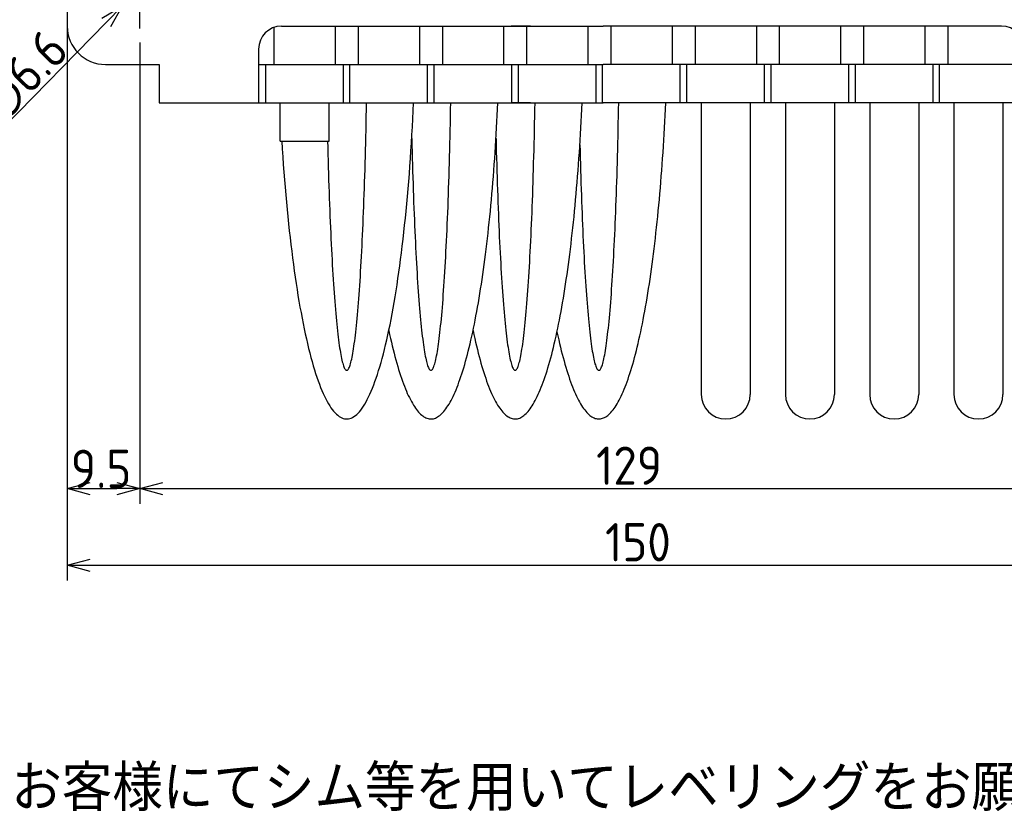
# Model space of a CAD drawing. Extents: x -150 to 369, y 147 to 332.
# Tile 3 of 6: x 34 to 163, y 147 to 251. Entities that reach past the tile are written whole.
import ezdxf

# ---------------------------------------------------------------- set-up
doc = ezdxf.new("R2010")
doc.units = 0
doc.header["$LTSCALE"] = 0.2
doc.linetypes.add('CENTER', pattern=[50.8, 31.75, -6.35, 6.35, -6.35])
doc.layers.get('0').update_dxf_attribs({"linetype": 'CONTINUOUS'})
doc.layers.get('DEFPOINTS').update_dxf_attribs({"linetype": 'CONTINUOUS'})
doc.layers.add('18-0-CON', color=3, linetype='CONTINUOUS')
doc.styles.add('DIMENSION', font='isocp.shx', dxfattribs={"bigfont": 'bigfont.shx'})
doc.styles.get("Standard").update_dxf_attribs({"font": 'isocp.shx', "bigfont": 'bigfont.shx'})
doc.dimstyles.get("Standard").update_dxf_attribs({"dimtxt": 0.18, "dimasz": 0.18, "dimexe": 0.18, "dimexo": 0.0625, "dimgap": 0.09, "dimtad": 0, "dimtih": 1, "dimtoh": 1, "dimzin": 0, "dimcen": 0.09, "dimazin": 3, "dimtfac": 1, "dimtofl": 0, "dimtmove": 0, "dimatfit": 3})

# ---------------------------------------------------------------- blocks, each defined once
blk = doc.blocks.new('_OPEN30')
at = {"color": 0, "linetype": 'BYBLOCK'}
for p, q in [((-1, 0.268), (0, 0)), ((0, 0), (-1, -0.268)), ((0, 0), (-1, 0))]:
    blk.add_line(p, q, dxfattribs=at)
blk = doc.blocks.new('*U33')
at = {"color": 0, "style": 'DIMENSION'}
blk.add_text('150', height=5, dxfattribs=at).set_placement((110.72, 180.5))
blk = doc.blocks.new('*D32')
at = {"color": 0}
for p, q in [((40.48, 259.9), (40.48, 178)), ((190.48, 259.9), (190.48, 178)), ((43.48, 180), (187.48, 180))]:
    blk.add_line(p, q, dxfattribs=at)
at = {"layer": 'DEFPOINTS', "color": 0}
for p in [(40.48, 260.4), (190.48, 260.4), (190.48, 180)]:
    blk.add_point(p, dxfattribs=at)
at = {"color": 0, "xscale": 3, "yscale": 3, "zscale": 3, "rotation": 180}
blk.add_blockref('_OPEN30', (40.48, 180), dxfattribs=at)
at = {"color": 0, "xscale": 3, "yscale": 3, "zscale": 3}
blk.add_blockref('_OPEN30', (190.48, 180), dxfattribs=at)
at = {"layer": '18-0-CON'}
blk.add_blockref('*U33', (0, 0), dxfattribs=at)
blk = doc.blocks.new('*U35')
at = {"color": 0, "style": 'DIMENSION'}
blk.add_text('129', height=5, dxfattribs=at).set_placement((109.55, 190.5))
blk = doc.blocks.new('*D34')
at = {"color": 0}
for p, q in [((49.98, 244.9), (49.98, 188)), ((178.98, 244.9), (178.98, 188)), ((52.98, 190), (175.98, 190))]:
    blk.add_line(p, q, dxfattribs=at)
at = {"layer": 'DEFPOINTS', "color": 0}
for p in [(49.98, 245.4), (178.98, 245.4), (178.98, 190)]:
    blk.add_point(p, dxfattribs=at)
at = {"color": 0, "xscale": 3, "yscale": 3, "zscale": 3, "rotation": 180}
blk.add_blockref('_OPEN30', (49.98, 190), dxfattribs=at)
at = {"color": 0, "xscale": 3, "yscale": 3, "zscale": 3}
blk.add_blockref('_OPEN30', (178.98, 190), dxfattribs=at)
at = {"layer": '18-0-CON'}
blk.add_blockref('*U35', (0, 0), dxfattribs=at)
blk = doc.blocks.new('*U42')
at = {"color": 0, "style": 'DIMENSION'}
blk.add_text('∅6.6', height=5, rotation=45.6892, dxfattribs=at).set_placement((31.7, 237.4))
blk = doc.blocks.new('*D41')
at = {"color": 0}
for p, q in [((54.38, 259.91), (56.47, 262.06)), ((52.28, 257.76), (47.67, 253.04)), ((32.23, 237.23), (45.58, 250.89))]:
    blk.add_line(p, q, dxfattribs=at)
at = {"layer": 'DEFPOINTS', "color": 0}
for p in [(52.28, 257.76), (47.67, 253.04)]:
    blk.add_point(p, dxfattribs=at)
at = {"color": 0, "xscale": 3, "yscale": 3, "zscale": 3}
for p, rotation in [((52.28, 257.76), 225.6892320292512), ((47.67, 253.04), 45.6892320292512)]:
    blk.add_blockref('_OPEN30', p, dxfattribs=dict(at, rotation=rotation))
at = {"layer": '18-0-CON'}
blk.add_blockref('*U42', (0, 0), dxfattribs=at)
blk = doc.blocks.new('*U53')
blk.add_text('また、ヘリカル防振器はレベリング機能が御座いませんので、お客様にてシム等を用いてレベリングをお願い致します。', height=6).set_placement((-149.77, 137.42))
blk = doc.blocks.new('*U116')
at = {"color": 0}
blk.add_text('9.5', height=5, dxfattribs=at).set_placement((40.96, 190.09))

msp = doc.modelspace()

# ---------------------------------------------------------------- linework, layer by layer
at = {"color": 0, "linetype": 'CENTER'}
msp.add_line((49.977, 250.103), (49.977, 260.703), dxfattribs=at)
for p, q in [((40.477, 255.403), (40.477, 250.403)), ((67.477, 250.231), (67.477, 245.403)), ((68.477, 250.403), (110.477, 250.403)), ((75.477, 250.403), (75.477, 245.403)), ((78.477, 250.403), (78.477, 245.403)), ((86.477, 250.403), (86.477, 245.403)), ((89.477, 250.403), (89.477, 245.403)), ((97.477, 250.403), (97.477, 245.403)), ((100.977, 250.403), (98.477, 250.403)), ((100.477, 250.403), (100.477, 245.403)), ((108.477, 250.403), (108.477, 245.403)), ((162.477, 250.403), (110.477, 250.403)), ((111.477, 250.403), (111.477, 245.403)), ((119.477, 250.403), (119.477, 245.403)), ((122.477, 250.403), (122.477, 245.403)), ((130.477, 250.403), (130.477, 245.403)), ((133.477, 250.403), (133.477, 245.403)), ((141.477, 250.403), (141.477, 245.403)), ((144.477, 250.403), (144.477, 245.403)), ((152.477, 250.403), (152.477, 245.403)), ((155.477, 250.403), (155.477, 245.403)), ((65.477, 247.403), (65.477, 240.403)), ((45.477, 245.403), (52.477, 245.403)), ((52.477, 245.403), (52.477, 240.403)), ((65.477, 245.403), (110.477, 245.403)), ((66.406, 240.403), (66.406, 245.403)), ((76.547, 240.403), (76.547, 245.403)), ((77.406, 240.403), (77.406, 245.403)), ((87.547, 240.403), (87.547, 245.403)), ((88.406, 240.403), (88.406, 245.403)), ((98.547, 240.403), (98.547, 245.403)), ((99.406, 240.403), (99.406, 245.403)), ((109.547, 240.403), (109.547, 245.403)), ((110.406, 240.403), (110.406, 245.403)), ((165.477, 245.403), (110.477, 245.403)), ((120.547, 240.403), (120.547, 245.403)), ((121.406, 240.403), (121.406, 245.403)), ((131.547, 240.403), (131.547, 245.403)), ((132.406, 240.403), (132.406, 245.403)), ((142.547, 240.403), (142.547, 245.403)), ((143.406, 240.403), (143.406, 245.403)), ((153.547, 240.403), (153.547, 245.403)), ((154.406, 240.403), (154.406, 245.403)), ((52.477, 240.403), (110.477, 240.403)), ((68.276, 235.403), (68.276, 240.403)), ((74.676, 235.403), (74.676, 240.403)), ((100.977, 240.403), (98.477, 240.403)), ((178.477, 240.403), (110.477, 240.403)), ((123.277, 240.403), (123.277, 202.304)), ((129.677, 240.403), (129.677, 202.304)), ((134.277, 240.403), (134.277, 202.304)), ((140.677, 240.403), (140.677, 202.304)), ((145.277, 240.403), (145.277, 202.304)), ((151.677, 240.403), (151.677, 202.304)), ((156.277, 240.403), (156.277, 202.304)), ((162.677, 240.403), (162.677, 202.304)), ((68.276, 235.403), (74.676, 235.403))]:
    msp.add_line(p, q)
at = {"color": 0}
for p, q in [((40.477, 250.34), (40.477, 188)), ((49.977, 248.287), (49.977, 188)), ((43.477, 190), (46.977, 190))]:
    msp.add_line(p, q, dxfattribs=at)
for points in [[(68.501, 235.403, 0), (68.565, 234.375, 0), (68.633, 233.355, 0), (68.705, 232.344, 0), (68.779, 231.342, 0), (68.857, 230.349, 0), (68.937, 229.366, 0), (69.021, 228.393, 0), (69.108, 227.43, 0), (69.198, 226.478, 0), (69.29, 225.537, 0), (69.386, 224.607, 0), (69.485, 223.689, 0), (69.587, 222.784, 0), (69.691, 221.891, 0), (69.798, 221.01, 0), (69.908, 220.143, 0), (70.021, 219.29, 0), (70.136, 218.45, 0), (70.254, 217.625, 0), (70.375, 216.814, 0), (70.498, 216.018, 0), (70.623, 215.237, 0), (70.751, 214.472, 0), (70.882, 213.722, 0), (71.015, 212.988, 0), (71.15, 212.271, 0), (71.287, 211.57, 0), (71.427, 210.886, 0), (71.568, 210.219, 0), (71.712, 209.569, 0), (71.858, 208.937, 0), (72.005, 208.323, 0), (72.155, 207.727, 0), (72.306, 207.15, 0), (72.46, 206.59, 0), (72.615, 206.05, 0), (72.771, 205.528, 0), (72.93, 205.026, 0), (73.089, 204.543, 0), (73.251, 204.08, 0), (73.413, 203.636, 0), (73.578, 203.212, 0), (73.743, 202.808, 0), (73.91, 202.425, 0), (74.078, 202.061, 0), (74.246, 201.719, 0), (74.416, 201.397, 0), (74.588, 201.095, 0), (74.76, 200.815, 0), (74.932, 200.555, 0), (75.106, 200.317, 0), (75.28, 200.099, 0), (75.455, 199.903, 0), (75.631, 199.728, 0), (75.807, 199.575, 0), (75.983, 199.443, 0), (76.16, 199.333, 0), (76.337, 199.244, 0), (76.515, 199.176, 0), (76.692, 199.131, 0), (76.87, 199.107, 0), (77.048, 199.104, 0), (77.225, 199.123, 0), (77.403, 199.164, 0), (77.581, 199.226, 0), (77.758, 199.31, 0), (77.935, 199.416, 0), (78.111, 199.543, 0), (78.288, 199.691, 0), (78.463, 199.861, 0), (78.638, 200.052, 0), (78.813, 200.265, 0), (78.987, 200.498, 0), (79.159, 200.753, 0), (79.332, 201.029, 0), (79.503, 201.325, 0), (79.673, 201.643, 0), (79.842, 201.981, 0), (80.01, 202.339, 0), (80.177, 202.718, 0), (80.343, 203.117, 0), (80.508, 203.537, 0), (80.671, 203.976, 0), (80.832, 204.435, 0), (80.993, 204.913, 0), (81.151, 205.411, 0), (81.308, 205.928, 0), (81.464, 206.464, 0), (81.617, 207.019, 0), (81.769, 207.593, 0), (81.919, 208.184, 0), (82.067, 208.794, 0), (82.213, 209.422, 0), (82.358, 210.068, 0), (82.5, 210.731, 0), (82.64, 211.411, 0), (82.778, 212.108, 0), (82.913, 212.822, 0), (83.046, 213.552, 0), (83.177, 214.298, 0), (83.306, 215.06, 0), (83.432, 215.837, 0), (83.556, 216.63, 0), (83.677, 217.437, 0), (83.796, 218.259, 0), (83.912, 219.095, 0), (84.025, 219.946, 0), (84.135, 220.81, 0), (84.243, 221.687, 0), (84.348, 222.577, 0), (84.451, 223.48, 0), (84.55, 224.395, 0), (84.646, 225.321, 0), (84.74, 226.26, 0), (84.83, 227.21, 0), (84.918, 228.17, 0), (85.002, 229.141, 0), (85.084, 230.122, 0), (85.162, 231.113, 0), (85.237, 232.113, 0), (85.309, 233.122, 0), (85.378, 234.139, 0), (85.443, 235.165, 0), (85.506, 236.199, 0), (85.565, 237.24, 0), (85.62, 238.287, 0), (85.673, 239.342, 0), (85.722, 240.403, 0)], [(74.487, 235.403, 0), (74.508, 234.539, 0), (74.53, 233.683, 0), (74.552, 232.835, 0), (74.576, 231.995, 0), (74.601, 231.164, 0), (74.626, 230.341, 0), (74.653, 229.527, 0), (74.68, 228.722, 0), (74.707, 227.927, 0), (74.736, 227.142, 0), (74.766, 226.367, 0), (74.796, 225.602, 0), (74.827, 224.848, 0), (74.859, 224.105, 0), (74.892, 223.373, 0), (74.925, 222.653, 0), (74.959, 221.945, 0), (74.994, 221.248, 0), (75.03, 220.564, 0), (75.066, 219.892, 0), (75.103, 219.233, 0), (75.141, 218.587, 0), (75.179, 217.954, 0), (75.218, 217.335, 0), (75.258, 216.729, 0), (75.298, 216.137, 0), (75.339, 215.56, 0), (75.38, 214.996, 0), (75.422, 214.447, 0), (75.465, 213.913, 0), (75.508, 213.393, 0), (75.551, 212.889, 0), (75.595, 212.4, 0), (75.64, 211.926, 0), (75.685, 211.468, 0), (75.731, 211.026, 0), (75.777, 210.6, 0), (75.823, 210.19, 0), (75.87, 209.796, 0), (75.917, 209.418, 0), (75.965, 209.057, 0), (76.013, 208.712, 0), (76.061, 208.384, 0), (76.11, 208.073, 0), (76.159, 207.779, 0), (76.208, 207.503, 0), (76.257, 207.243, 0), (76.307, 207, 0), (76.357, 206.775, 0), (76.408, 206.568, 0), (76.458, 206.378, 0), (76.509, 206.205, 0), (76.56, 206.051, 0), (76.611, 205.913, 0), (76.662, 205.794, 0), (76.713, 205.693, 0), (76.764, 205.609, 0), (76.816, 205.543, 0), (76.867, 205.495, 0), (76.919, 205.465, 0), (76.97, 205.453, 0), (77.022, 205.459, 0), (77.073, 205.482, 0), (77.125, 205.524, 0), (77.176, 205.583, 0), (77.228, 205.661, 0), (77.279, 205.756, 0), (77.33, 205.869, 0), (77.381, 206, 0), (77.432, 206.148, 0), (77.483, 206.315, 0), (77.533, 206.499, 0), (77.584, 206.7, 0), (77.634, 206.919, 0), (77.683, 207.155, 0), (77.733, 207.409, 0), (77.782, 207.679, 0), (77.832, 207.967, 0), (77.88, 208.272, 0), (77.929, 208.594, 0), (77.977, 208.933, 0), (78.025, 209.288, 0), (78.072, 209.66, 0), (78.119, 210.048, 0), (78.166, 210.453, 0), (78.212, 210.873, 0), (78.257, 211.31, 0), (78.303, 211.762, 0), (78.348, 212.231, 0), (78.392, 212.714, 0), (78.436, 213.213, 0), (78.479, 213.727, 0), (78.522, 214.256, 0), (78.564, 214.8, 0), (78.605, 215.358, 0), (78.646, 215.931, 0), (78.687, 216.518, 0), (78.727, 217.119, 0), (78.766, 217.733, 0), (78.804, 218.362, 0), (78.842, 219.003, 0), (78.879, 219.657, 0), (78.916, 220.325, 0), (78.952, 221.004, 0), (78.987, 221.697, 0), (79.021, 222.401, 0), (79.055, 223.117, 0), (79.088, 223.845, 0), (79.12, 224.584, 0), (79.151, 225.334, 0), (79.182, 226.095, 0), (79.212, 226.866, 0), (79.241, 227.648, 0), (79.269, 228.439, 0), (79.297, 229.241, 0), (79.323, 230.051, 0), (79.349, 230.871, 0), (79.374, 231.7, 0), (79.398, 232.537, 0), (79.421, 233.382, 0), (79.443, 234.235, 0), (79.465, 235.096, 0), (79.485, 235.964, 0), (79.505, 236.839, 0), (79.523, 237.721, 0), (79.541, 238.609, 0), (79.558, 239.503, 0), (79.574, 240.403, 0)], [(82.479, 210.634, 0), (82.59, 210.118, 0), (82.702, 209.613, 0), (82.815, 209.119, 0), (82.929, 208.635, 0), (83.045, 208.163, 0), (83.162, 207.701, 0), (83.279, 207.25, 0), (83.398, 206.811, 0), (83.518, 206.383, 0), (83.639, 205.966, 0), (83.761, 205.561, 0), (83.884, 205.167, 0), (84.008, 204.786, 0), (84.133, 204.415, 0), (84.259, 204.057, 0), (84.385, 203.711, 0), (84.513, 203.377, 0), (84.641, 203.054, 0), (84.77, 202.744, 0), (84.9, 202.447, 0), (85.03, 202.161, 0), (85.162, 201.888, 0), (85.293, 201.628, 0), (85.426, 201.38, 0), (85.559, 201.144, 0), (85.692, 200.921, 0), (85.827, 200.711, 0), (85.961, 200.514, 0), (86.097, 200.329, 0), (86.232, 200.157, 0), (86.368, 199.998, 0), (86.504, 199.852, 0), (86.641, 199.719, 0), (86.778, 199.598, 0), (86.915, 199.491, 0), (87.053, 199.397, 0), (87.191, 199.316, 0), (87.329, 199.248, 0), (87.467, 199.193, 0), (87.605, 199.151, 0), (87.743, 199.122, 0), (87.881, 199.106, 0), (88.02, 199.103, 0), (88.158, 199.113, 0), (88.296, 199.137, 0), (88.435, 199.174, 0), (88.573, 199.223, 0), (88.711, 199.286, 0), (88.849, 199.362, 0), (88.986, 199.451, 0), (89.124, 199.552, 0), (89.261, 199.667, 0), (89.398, 199.795, 0), (89.534, 199.936, 0), (89.67, 200.089, 0), (89.806, 200.256, 0), (89.941, 200.435, 0), (90.076, 200.628, 0), (90.21, 200.832, 0), (90.344, 201.05, 0), (90.478, 201.28, 0), (90.61, 201.523, 0), (90.742, 201.778, 0), (90.874, 202.046, 0), (91.005, 202.327, 0), (91.135, 202.619, 0), (91.264, 202.924, 0), (91.393, 203.241, 0), (91.52, 203.571, 0), (91.647, 203.912, 0), (91.774, 204.265, 0), (91.899, 204.63, 0), (92.023, 205.007, 0), (92.147, 205.396, 0), (92.269, 205.797, 0), (92.39, 206.208, 0), (92.511, 206.632, 0), (92.63, 207.067, 0), (92.748, 207.513, 0), (92.865, 207.97, 0), (92.981, 208.438, 0), (93.096, 208.917, 0), (93.21, 209.407, 0), (93.322, 209.907, 0), (93.433, 210.419, 0), (93.543, 210.94, 0), (93.652, 211.472, 0), (93.759, 212.014, 0), (93.865, 212.567, 0), (93.97, 213.129, 0), (94.073, 213.701, 0), (94.175, 214.283, 0), (94.275, 214.874, 0), (94.374, 215.475, 0), (94.471, 216.085, 0), (94.567, 216.705, 0), (94.662, 217.333, 0), (94.754, 217.97, 0), (94.846, 218.616, 0), (94.935, 219.27, 0), (95.023, 219.933, 0), (95.11, 220.604, 0), (95.194, 221.283, 0), (95.277, 221.97, 0), (95.359, 222.665, 0), (95.438, 223.368, 0), (95.516, 224.078, 0), (95.592, 224.795, 0), (95.666, 225.519, 0), (95.739, 226.251, 0), (95.81, 226.989, 0), (95.879, 227.733, 0), (95.946, 228.485, 0), (96.011, 229.242, 0), (96.074, 230.006, 0), (96.136, 230.775, 0), (96.195, 231.55, 0), (96.253, 232.331, 0), (96.309, 233.117, 0), (96.363, 233.908, 0), (96.414, 234.704, 0), (96.464, 235.505, 0), (96.512, 236.311, 0), (96.558, 237.121, 0), (96.602, 237.936, 0), (96.644, 238.754, 0), (96.684, 239.577, 0), (96.722, 240.403, 0)], [(85.479, 235.742, 0), (85.499, 234.873, 0), (85.521, 234.012, 0), (85.544, 233.158, 0), (85.567, 232.312, 0), (85.591, 231.475, 0), (85.617, 230.646, 0), (85.643, 229.826, 0), (85.67, 229.016, 0), (85.697, 228.215, 0), (85.726, 227.424, 0), (85.755, 226.642, 0), (85.785, 225.872, 0), (85.816, 225.112, 0), (85.848, 224.362, 0), (85.88, 223.625, 0), (85.914, 222.898, 0), (85.948, 222.183, 0), (85.983, 221.481, 0), (86.018, 220.79, 0), (86.054, 220.112, 0), (86.091, 219.447, 0), (86.129, 218.795, 0), (86.167, 218.156, 0), (86.206, 217.53, 0), (86.245, 216.918, 0), (86.285, 216.32, 0), (86.326, 215.736, 0), (86.367, 215.167, 0), (86.409, 214.611, 0), (86.452, 214.071, 0), (86.495, 213.546, 0), (86.538, 213.035, 0), (86.582, 212.54, 0), (86.627, 212.061, 0), (86.672, 211.597, 0), (86.718, 211.149, 0), (86.764, 210.717, 0), (86.81, 210.301, 0), (86.857, 209.901, 0), (86.904, 209.518, 0), (86.952, 209.151, 0), (87, 208.801, 0), (87.049, 208.468, 0), (87.097, 208.151, 0), (87.146, 207.852, 0), (87.196, 207.57, 0), (87.245, 207.305, 0), (87.295, 207.058, 0), (87.345, 206.828, 0), (87.396, 206.616, 0), (87.446, 206.421, 0), (87.497, 206.244, 0), (87.548, 206.084, 0), (87.599, 205.943, 0), (87.65, 205.819, 0), (87.702, 205.713, 0), (87.753, 205.625, 0), (87.805, 205.556, 0), (87.856, 205.504, 0), (87.908, 205.47, 0), (87.96, 205.454, 0), (88.011, 205.456, 0), (88.063, 205.476, 0), (88.115, 205.514, 0), (88.166, 205.571, 0), (88.218, 205.645, 0), (88.269, 205.737, 0), (88.321, 205.847, 0), (88.372, 205.975, 0), (88.423, 206.121, 0), (88.474, 206.285, 0), (88.525, 206.466, 0), (88.575, 206.665, 0), (88.625, 206.882, 0), (88.675, 207.116, 0), (88.725, 207.367, 0), (88.775, 207.636, 0), (88.824, 207.922, 0), (88.873, 208.226, 0), (88.922, 208.546, 0), (88.97, 208.883, 0), (89.018, 209.237, 0), (89.066, 209.608, 0), (89.113, 209.995, 0), (89.16, 210.399, 0), (89.206, 210.819, 0), (89.252, 211.254, 0), (89.297, 211.706, 0), (89.342, 212.174, 0), (89.387, 212.657, 0), (89.431, 213.156, 0), (89.474, 213.67, 0), (89.517, 214.199, 0), (89.559, 214.743, 0), (89.601, 215.301, 0), (89.642, 215.875, 0), (89.683, 216.462, 0), (89.723, 217.063, 0), (89.762, 217.678, 0), (89.801, 218.307, 0), (89.839, 218.95, 0), (89.876, 219.605, 0), (89.913, 220.273, 0), (89.949, 220.954, 0), (89.984, 221.648, 0), (90.019, 222.353, 0), (90.053, 223.071, 0), (90.086, 223.8, 0), (90.118, 224.541, 0), (90.15, 225.292, 0), (90.181, 226.055, 0), (90.211, 226.828, 0), (90.24, 227.612, 0), (90.268, 228.405, 0), (90.296, 229.209, 0), (90.322, 230.022, 0), (90.348, 230.843, 0), (90.373, 231.674, 0), (90.397, 232.514, 0), (90.421, 233.361, 0), (90.443, 234.217, 0), (90.464, 235.08, 0), (90.485, 235.951, 0), (90.505, 236.828, 0), (90.523, 237.713, 0), (90.541, 238.603, 0), (90.558, 239.5, 0), (90.574, 240.403, 0)], [(93.479, 210.634, 0), (93.59, 210.118, 0), (93.702, 209.613, 0), (93.815, 209.119, 0), (93.929, 208.635, 0), (94.045, 208.163, 0), (94.162, 207.701, 0), (94.279, 207.25, 0), (94.398, 206.811, 0), (94.518, 206.383, 0), (94.639, 205.966, 0), (94.761, 205.561, 0), (94.884, 205.167, 0), (95.008, 204.786, 0), (95.133, 204.415, 0), (95.259, 204.057, 0), (95.385, 203.711, 0), (95.513, 203.377, 0), (95.641, 203.054, 0), (95.77, 202.744, 0), (95.9, 202.447, 0), (96.03, 202.161, 0), (96.162, 201.888, 0), (96.293, 201.628, 0), (96.426, 201.38, 0), (96.559, 201.144, 0), (96.692, 200.921, 0), (96.827, 200.711, 0), (96.961, 200.514, 0), (97.097, 200.329, 0), (97.232, 200.157, 0), (97.368, 199.998, 0), (97.504, 199.852, 0), (97.641, 199.719, 0), (97.778, 199.598, 0), (97.915, 199.491, 0), (98.053, 199.397, 0), (98.191, 199.316, 0), (98.329, 199.248, 0), (98.467, 199.193, 0), (98.605, 199.151, 0), (98.743, 199.122, 0), (98.881, 199.106, 0), (99.02, 199.103, 0), (99.158, 199.113, 0), (99.296, 199.137, 0), (99.435, 199.174, 0), (99.573, 199.223, 0), (99.711, 199.286, 0), (99.849, 199.362, 0), (99.986, 199.451, 0), (100.124, 199.552, 0), (100.261, 199.667, 0), (100.398, 199.795, 0), (100.534, 199.936, 0), (100.67, 200.089, 0), (100.806, 200.256, 0), (100.941, 200.435, 0), (101.076, 200.628, 0), (101.21, 200.832, 0), (101.344, 201.05, 0), (101.478, 201.28, 0), (101.61, 201.523, 0), (101.742, 201.778, 0), (101.874, 202.046, 0), (102.005, 202.327, 0), (102.135, 202.619, 0), (102.264, 202.924, 0), (102.393, 203.241, 0), (102.521, 203.571, 0), (102.647, 203.912, 0), (102.774, 204.265, 0), (102.899, 204.63, 0), (103.023, 205.007, 0), (103.147, 205.396, 0), (103.269, 205.797, 0), (103.39, 206.208, 0), (103.511, 206.632, 0), (103.63, 207.067, 0), (103.748, 207.513, 0), (103.865, 207.97, 0), (103.981, 208.438, 0), (104.096, 208.917, 0), (104.21, 209.407, 0), (104.322, 209.907, 0), (104.434, 210.419, 0), (104.543, 210.94, 0), (104.652, 211.472, 0), (104.759, 212.014, 0), (104.865, 212.567, 0), (104.97, 213.129, 0), (105.073, 213.701, 0), (105.175, 214.283, 0), (105.275, 214.874, 0), (105.374, 215.475, 0), (105.471, 216.085, 0), (105.567, 216.705, 0), (105.662, 217.333, 0), (105.754, 217.97, 0), (105.846, 218.616, 0), (105.935, 219.27, 0), (106.023, 219.933, 0), (106.11, 220.604, 0), (106.194, 221.283, 0), (106.277, 221.97, 0), (106.359, 222.665, 0), (106.438, 223.368, 0), (106.516, 224.078, 0), (106.592, 224.795, 0), (106.666, 225.519, 0), (106.739, 226.251, 0), (106.81, 226.989, 0), (106.879, 227.733, 0), (106.946, 228.485, 0), (107.011, 229.242, 0), (107.074, 230.006, 0), (107.136, 230.775, 0), (107.195, 231.55, 0), (107.253, 232.331, 0), (107.309, 233.117, 0), (107.363, 233.908, 0), (107.414, 234.704, 0), (107.464, 235.505, 0), (107.512, 236.311, 0), (107.558, 237.121, 0), (107.602, 237.936, 0), (107.644, 238.754, 0), (107.684, 239.577, 0), (107.722, 240.403, 0)], [(96.479, 235.742, 0), (96.499, 234.873, 0), (96.521, 234.012, 0), (96.544, 233.158, 0), (96.567, 232.312, 0), (96.591, 231.475, 0), (96.617, 230.646, 0), (96.643, 229.826, 0), (96.67, 229.016, 0), (96.697, 228.215, 0), (96.726, 227.424, 0), (96.755, 226.642, 0), (96.785, 225.872, 0), (96.816, 225.112, 0), (96.848, 224.362, 0), (96.88, 223.625, 0), (96.914, 222.898, 0), (96.948, 222.183, 0), (96.983, 221.481, 0), (97.018, 220.79, 0), (97.054, 220.112, 0), (97.091, 219.447, 0), (97.129, 218.795, 0), (97.167, 218.156, 0), (97.206, 217.53, 0), (97.245, 216.918, 0), (97.285, 216.32, 0), (97.326, 215.736, 0), (97.367, 215.167, 0), (97.409, 214.611, 0), (97.452, 214.071, 0), (97.495, 213.546, 0), (97.538, 213.035, 0), (97.582, 212.54, 0), (97.627, 212.061, 0), (97.672, 211.597, 0), (97.718, 211.149, 0), (97.764, 210.717, 0), (97.81, 210.301, 0), (97.857, 209.901, 0), (97.904, 209.518, 0), (97.952, 209.151, 0), (98, 208.801, 0), (98.049, 208.468, 0), (98.097, 208.151, 0), (98.146, 207.852, 0), (98.196, 207.57, 0), (98.245, 207.305, 0), (98.295, 207.058, 0), (98.345, 206.828, 0), (98.396, 206.616, 0), (98.446, 206.421, 0), (98.497, 206.244, 0), (98.548, 206.084, 0), (98.599, 205.943, 0), (98.65, 205.819, 0), (98.702, 205.713, 0), (98.753, 205.625, 0), (98.805, 205.556, 0), (98.856, 205.504, 0), (98.908, 205.47, 0), (98.96, 205.454, 0), (99.011, 205.456, 0), (99.063, 205.476, 0), (99.115, 205.514, 0), (99.166, 205.571, 0), (99.218, 205.645, 0), (99.269, 205.737, 0), (99.321, 205.847, 0), (99.372, 205.975, 0), (99.423, 206.121, 0), (99.474, 206.285, 0), (99.525, 206.466, 0), (99.575, 206.665, 0), (99.625, 206.882, 0), (99.675, 207.116, 0), (99.725, 207.367, 0), (99.775, 207.636, 0), (99.824, 207.922, 0), (99.873, 208.226, 0), (99.922, 208.546, 0), (99.97, 208.883, 0), (100.018, 209.237, 0), (100.066, 209.608, 0), (100.113, 209.995, 0), (100.16, 210.399, 0), (100.206, 210.819, 0), (100.252, 211.254, 0), (100.297, 211.706, 0), (100.342, 212.174, 0), (100.387, 212.657, 0), (100.431, 213.156, 0), (100.474, 213.67, 0), (100.517, 214.199, 0), (100.559, 214.743, 0), (100.601, 215.301, 0), (100.642, 215.875, 0), (100.683, 216.462, 0), (100.723, 217.063, 0), (100.762, 217.678, 0), (100.801, 218.307, 0), (100.839, 218.95, 0), (100.877, 219.605, 0), (100.913, 220.273, 0), (100.949, 220.954, 0), (100.984, 221.648, 0), (101.019, 222.353, 0), (101.053, 223.071, 0), (101.086, 223.8, 0), (101.118, 224.541, 0), (101.15, 225.292, 0), (101.181, 226.055, 0), (101.211, 226.828, 0), (101.24, 227.612, 0), (101.268, 228.405, 0), (101.296, 229.209, 0), (101.322, 230.022, 0), (101.348, 230.843, 0), (101.373, 231.674, 0), (101.397, 232.514, 0), (101.42, 233.361, 0), (101.443, 234.217, 0), (101.464, 235.08, 0), (101.485, 235.951, 0), (101.505, 236.828, 0), (101.523, 237.713, 0), (101.541, 238.603, 0), (101.558, 239.5, 0), (101.574, 240.403, 0)], [(104.444, 210.468, 0), (104.555, 209.957, 0), (104.667, 209.457, 0), (104.78, 208.967, 0), (104.895, 208.488, 0), (105.01, 208.02, 0), (105.127, 207.563, 0), (105.245, 207.117, 0), (105.364, 206.682, 0), (105.484, 206.258, 0), (105.605, 205.846, 0), (105.727, 205.445, 0), (105.85, 205.056, 0), (105.973, 204.678, 0), (106.098, 204.312, 0), (106.224, 203.958, 0), (106.35, 203.616, 0), (106.478, 203.286, 0), (106.606, 202.968, 0), (106.735, 202.662, 0), (106.865, 202.369, 0), (106.995, 202.087, 0), (107.126, 201.818, 0), (107.258, 201.562, 0), (107.39, 201.317, 0), (107.523, 201.086, 0), (107.656, 200.867, 0), (107.79, 200.66, 0), (107.925, 200.466, 0), (108.06, 200.285, 0), (108.195, 200.117, 0), (108.331, 199.962, 0), (108.467, 199.819, 0), (108.603, 199.689, 0), (108.74, 199.572, 0), (108.877, 199.468, 0), (109.014, 199.377, 0), (109.152, 199.299, 0), (109.289, 199.234, 0), (109.427, 199.182, 0), (109.565, 199.143, 0), (109.703, 199.117, 0), (109.841, 199.104, 0), (109.979, 199.104, 0), (110.117, 199.117, 0), (110.255, 199.143, 0), (110.393, 199.183, 0), (110.53, 199.235, 0), (110.668, 199.3, 0), (110.805, 199.378, 0), (110.943, 199.469, 0), (111.08, 199.573, 0), (111.216, 199.69, 0), (111.353, 199.82, 0), (111.489, 199.963, 0), (111.625, 200.119, 0), (111.76, 200.287, 0), (111.895, 200.468, 0), (112.029, 200.662, 0), (112.163, 200.869, 0), (112.297, 201.088, 0), (112.43, 201.32, 0), (112.562, 201.564, 0), (112.693, 201.821, 0), (112.824, 202.09, 0), (112.955, 202.372, 0), (113.085, 202.666, 0), (113.213, 202.972, 0), (113.342, 203.29, 0), (113.469, 203.62, 0), (113.595, 203.962, 0), (113.721, 204.316, 0), (113.846, 204.682, 0), (113.97, 205.06, 0), (114.093, 205.449, 0), (114.215, 205.85, 0), (114.336, 206.263, 0), (114.456, 206.686, 0), (114.575, 207.121, 0), (114.692, 207.568, 0), (114.809, 208.025, 0), (114.925, 208.493, 0), (115.039, 208.972, 0), (115.152, 209.462, 0), (115.264, 209.963, 0), (115.375, 210.474, 0), (115.485, 210.995, 0), (115.593, 211.527, 0), (115.7, 212.069, 0), (115.805, 212.621, 0), (115.909, 213.183, 0), (116.012, 213.754, 0), (116.114, 214.336, 0), (116.214, 214.926, 0), (116.312, 215.527, 0), (116.409, 216.136, 0), (116.505, 216.754, 0), (116.599, 217.382, 0), (116.691, 218.018, 0), (116.782, 218.663, 0), (116.871, 219.316, 0), (116.959, 219.978, 0), (117.045, 220.648, 0), (117.129, 221.326, 0), (117.212, 222.012, 0), (117.293, 222.705, 0), (117.372, 223.406, 0), (117.45, 224.115, 0), (117.526, 224.831, 0), (117.6, 225.554, 0), (117.672, 226.284, 0), (117.742, 227.02, 0), (117.811, 227.763, 0), (117.878, 228.513, 0), (117.943, 229.269, 0), (118.006, 230.03, 0), (118.067, 230.798, 0), (118.127, 231.571, 0), (118.184, 232.35, 0), (118.24, 233.135, 0), (118.293, 233.924, 0), (118.345, 234.718, 0), (118.395, 235.517, 0), (118.442, 236.321, 0), (118.488, 237.129, 0), (118.532, 237.942, 0), (118.574, 238.758, 0), (118.614, 239.579, 0), (118.651, 240.403, 0)], [(107.428, 234.918, 0), (107.449, 234.063, 0), (107.472, 233.215, 0), (107.495, 232.375, 0), (107.519, 231.543, 0), (107.544, 230.72, 0), (107.57, 229.905, 0), (107.596, 229.1, 0), (107.624, 228.304, 0), (107.652, 227.517, 0), (107.681, 226.741, 0), (107.711, 225.974, 0), (107.742, 225.218, 0), (107.773, 224.473, 0), (107.805, 223.739, 0), (107.838, 223.016, 0), (107.872, 222.305, 0), (107.906, 221.605, 0), (107.941, 220.917, 0), (107.977, 220.242, 0), (108.013, 219.579, 0), (108.05, 218.929, 0), (108.088, 218.292, 0), (108.127, 217.668, 0), (108.166, 217.058, 0), (108.205, 216.461, 0), (108.246, 215.878, 0), (108.287, 215.309, 0), (108.328, 214.754, 0), (108.37, 214.214, 0), (108.413, 213.688, 0), (108.456, 213.178, 0), (108.499, 212.682, 0), (108.544, 212.201, 0), (108.588, 211.736, 0), (108.633, 211.287, 0), (108.679, 210.853, 0), (108.725, 210.435, 0), (108.771, 210.033, 0), (108.818, 209.647, 0), (108.865, 209.277, 0), (108.913, 208.924, 0), (108.961, 208.587, 0), (109.009, 208.267, 0), (109.057, 207.963, 0), (109.106, 207.677, 0), (109.155, 207.407, 0), (109.205, 207.155, 0), (109.255, 206.92, 0), (109.304, 206.702, 0), (109.355, 206.501, 0), (109.405, 206.318, 0), (109.455, 206.152, 0), (109.506, 206.004, 0), (109.557, 205.873, 0), (109.608, 205.76, 0), (109.659, 205.664, 0), (109.71, 205.586, 0), (109.761, 205.526, 0), (109.812, 205.484, 0), (109.864, 205.459, 0), (109.915, 205.453, 0), (109.966, 205.464, 0), (110.018, 205.492, 0), (110.069, 205.539, 0), (110.12, 205.603, 0), (110.171, 205.685, 0), (110.222, 205.784, 0), (110.273, 205.902, 0), (110.324, 206.037, 0), (110.374, 206.189, 0), (110.425, 206.359, 0), (110.475, 206.546, 0), (110.525, 206.751, 0), (110.575, 206.973, 0), (110.625, 207.212, 0), (110.674, 207.469, 0), (110.723, 207.742, 0), (110.772, 208.033, 0), (110.82, 208.34, 0), (110.869, 208.664, 0), (110.916, 209.004, 0), (110.964, 209.362, 0), (111.011, 209.735, 0), (111.058, 210.125, 0), (111.104, 210.531, 0), (111.15, 210.952, 0), (111.195, 211.39, 0), (111.24, 211.843, 0), (111.285, 212.312, 0), (111.329, 212.796, 0), (111.372, 213.295, 0), (111.415, 213.81, 0), (111.458, 214.339, 0), (111.5, 214.882, 0), (111.541, 215.44, 0), (111.582, 216.012, 0), (111.622, 216.599, 0), (111.661, 217.199, 0), (111.7, 217.812, 0), (111.739, 218.439, 0), (111.776, 219.079, 0), (111.813, 219.733, 0), (111.85, 220.398, 0), (111.885, 221.077, 0), (111.92, 221.767, 0), (111.954, 222.469, 0), (111.988, 223.183, 0), (112.02, 223.909, 0), (112.052, 224.646, 0), (112.084, 225.393, 0), (112.114, 226.152, 0), (112.144, 226.921, 0), (112.173, 227.699, 0), (112.201, 228.488, 0), (112.228, 229.287, 0), (112.254, 230.094, 0), (112.28, 230.911, 0), (112.305, 231.736, 0), (112.328, 232.57, 0), (112.352, 233.412, 0), (112.374, 234.261, 0), (112.395, 235.119, 0), (112.415, 235.983, 0), (112.435, 236.854, 0), (112.453, 237.732, 0), (112.471, 238.617, 0), (112.488, 239.507, 0), (112.504, 240.403, 0)]]:
    msp.add_polyline3d(points)
for centre, radius, start, end in [((45.477, 250.403), 5, 180, 270), ((68.477, 247.403), 3, 90, 180), ((162.477, 247.403), 3, 0, 90), ((126.477, 202.304), 3.2, 180, 0), ((137.477, 202.304), 3.2, 180, 0), ((148.477, 202.304), 3.2, 180, 0), ((159.477, 202.304), 3.2, 180, 0)]:
    msp.add_arc(centre, radius, start, end)

# ---------------------------------------------------------------- block references
for name, p in [('*U116', (0, 0)), ('*U53', (-1.859, 10.474))]:
    msp.add_blockref(name, p)
at = {"color": 0, "xscale": 3, "yscale": 3, "zscale": 3, "rotation": 180}
msp.add_blockref('_OPEN30', (40.477, 190), dxfattribs=at)
at = {"color": 0, "xscale": 3, "yscale": 3, "zscale": 3}
msp.add_blockref('_OPEN30', (49.977, 190), dxfattribs=at)

# ---------------------------------------------------------------- dimensions: what is measured, and where the dimension line sits
at = {"color": 0}
dim = msp.add_diameter_dim_2p(p1=(52.282, 257.764), p2=(47.671, 253.041), dimstyle='Standard', override={"dimscale": 1, "dimtxt": 5, "dimclrd": 0, "dimclre": 0, "dimclrt": 0, "dimtol": 0, "dimtp": 0.1, "dimtm": 0}, dxfattribs=at)
dim.commit()
dim.dimension.update_dxf_attribs({"geometry": '*D41', "text_midpoint": (36.688, 241.79), "dimtype": 131})
for base, p1, p2, picture, middle in [((190.477, 180), (40.477, 260.403), (190.477, 260.403), '*D32', (115.477, 183)), ((178.977, 190), (49.977, 245.403), (178.977, 245.403), '*D34', (114.477, 193))]:
    dim = msp.add_linear_dim(base=base, p1=p1, p2=p2, dimstyle='Standard', override={"dimscale": 1, "dimtxt": 5, "dimclrd": 0, "dimclre": 0, "dimclrt": 0, "dimtol": 0, "dimtp": 0.1, "dimtm": 0}, dxfattribs=at)
    dim.commit()
    dim.dimension.update_dxf_attribs({"geometry": picture, "text_midpoint": middle})

doc.saveas('drawing.dxf')
